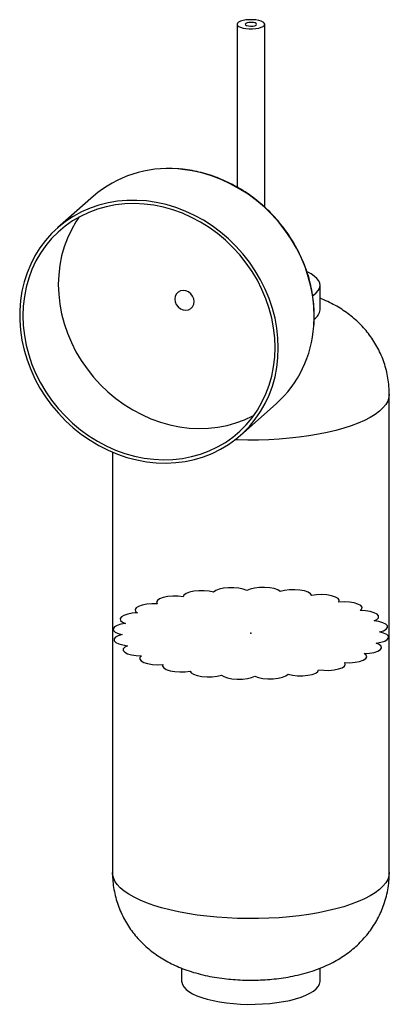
# Paper-space layout '_Dimétrica' of a CAD drawing. Header units: inches. Extents: x -3.9 to 2.4, y -0.8 to 16.
import ezdxf

# ---------------------------------------------------------------- set-up
doc = ezdxf.new("R2010")
doc.units = ezdxf.units.IN
doc.header["$MEASUREMENT"] = 0
doc.header["$PDSIZE"] = -1

psp = doc.layouts.new('_Dimétrica')

# ---------------------------------------------------------------- linework, layer by layer
at = {"color": 7, "linetype": 'Continuous', "lineweight": 25}
for p, q in [((-0.236, 15.961), (-0.236, 13.182)), ((0.236, 12.838), (0.236, 15.961)), ((-2.688, 13.025), (-3.3, 12.485)), ((1.181, 11.088), (1.181, 11.507)), ((2.362, 1.485), (2.362, 9.651)), ((-0.178, 8.945), (0.434, 9.485)), ((-2.362, 8.659), (-2.362, 1.485)), ((-1.181, -0.148), (-1.181, -0.371)), ((1.181, -0.371), (1.181, -0.148))]:
    psp.add_line(p, q, dxfattribs=at)
at = {"color": 7, "linetype": 'Continuous', "lineweight": 25, "flags": 128}
for points in [[(-0.084, 15.887), (-0.028, 15.883), (0.029, 15.883), (0.084, 15.887), (0.134, 15.896), (0.177, 15.909), (0.209, 15.924), (0.229, 15.942), (0.236, 15.961), (0.229, 15.98), (0.209, 15.998), (0.177, 16.013), (0.134, 16.026), (0.084, 16.035), (0.028, 16.039), (-0.029, 16.039), (-0.084, 16.035), (-0.134, 16.026), (-0.177, 16.013), (-0.209, 15.997), (-0.229, 15.98), (-0.236, 15.961), (-0.229, 15.942), (-0.209, 15.924), (-0.177, 15.909), (-0.134, 15.896), (-0.084, 15.887)], [(1.074, 10.811), (1.08, 10.977), (1.074, 11.146), (1.055, 11.315), (1.023, 11.485), (0.98, 11.653), (0.924, 11.819), (0.856, 11.981), (0.777, 12.139), (0.687, 12.293), (0.587, 12.44), (0.477, 12.581), (0.358, 12.714), (0.23, 12.838), (0.095, 12.954), (-0.048, 13.06), (-0.197, 13.155), (-0.351, 13.24), (-0.509, 13.313), (-0.671, 13.374), (-0.836, 13.424), (-1.002, 13.46), (-1.169, 13.485), (-1.247, 13.492)], [(0.468, 10.437), (0.462, 10.606), (0.443, 10.776), (0.412, 10.945), (0.368, 11.113), (0.312, 11.279), (0.244, 11.441), (0.165, 11.6), (0.076, 11.753), (-0.025, 11.9), (-0.135, 12.041), (-0.254, 12.174), (-0.382, 12.299), (-0.517, 12.414), (-0.66, 12.52), (-0.808, 12.615), (-0.963, 12.7), (-1.121, 12.773), (-1.283, 12.835), (-1.448, 12.884), (-1.614, 12.921), (-1.781, 12.945), (-1.948, 12.956), (-2.114, 12.955), (-2.277, 12.941), (-2.437, 12.914), (-2.594, 12.874), (-2.745, 12.822), (-2.891, 12.758), (-3.03, 12.683), (-3.162, 12.596), (-3.285, 12.498), (-3.4, 12.39), (-3.505, 12.273), (-3.601, 12.146), (-3.685, 12.011), (-3.758, 11.869), (-3.82, 11.721), (-3.87, 11.566), (-3.908, 11.407), (-3.933, 11.244), (-3.945, 11.077), (-3.945, 10.909), (-3.933, 10.739), (-3.908, 10.57), (-3.87, 10.401), (-3.82, 10.234), (-3.758, 10.07), (-3.685, 9.909), (-3.601, 9.753), (-3.505, 9.603), (-3.4, 9.459), (-3.285, 9.322), (-3.162, 9.193), (-3.03, 9.073), (-2.891, 8.962), (-2.745, 8.861), (-2.594, 8.771), (-2.437, 8.692), (-2.277, 8.625), (-2.114, 8.569), (-1.948, 8.526), (-1.781, 8.496), (-1.614, 8.478), (-1.448, 8.473), (-1.283, 8.481), (-1.121, 8.501), (-0.963, 8.535), (-0.808, 8.58), (-0.66, 8.638), (-0.517, 8.708), (-0.382, 8.79), (-0.254, 8.882), (-0.135, 8.985), (-0.025, 9.098), (0.076, 9.22), (0.165, 9.351), (0.244, 9.489), (0.312, 9.634), (0.368, 9.786), (0.412, 9.943), (0.443, 10.105), (0.462, 10.27), (0.468, 10.437)], [(0.413, 10.444), (0.407, 10.611), (0.388, 10.778), (0.356, 10.945), (0.313, 11.111), (0.257, 11.275), (0.19, 11.435), (0.111, 11.591), (0.021, 11.741), (-0.079, 11.886), (-0.189, 12.024), (-0.307, 12.154), (-0.435, 12.276), (-0.569, 12.389), (-0.711, 12.491), (-0.859, 12.584), (-1.012, 12.665), (-1.169, 12.735), (-1.33, 12.793), (-1.493, 12.839), (-1.657, 12.873), (-1.822, 12.893), (-1.986, 12.901), (-2.149, 12.896), (-2.31, 12.879), (-2.467, 12.848), (-2.62, 12.806), (-2.768, 12.75), (-2.909, 12.683), (-3.044, 12.605), (-3.171, 12.515), (-3.29, 12.415), (-3.4, 12.305), (-3.5, 12.185), (-3.589, 12.057), (-3.668, 11.921), (-3.736, 11.778), (-3.791, 11.628), (-3.835, 11.473), (-3.866, 11.314), (-3.885, 11.152), (-3.892, 10.986), (-3.885, 10.819), (-3.866, 10.652), (-3.835, 10.485), (-3.791, 10.319), (-3.736, 10.156), (-3.668, 9.996), (-3.589, 9.84), (-3.5, 9.689), (-3.4, 9.544), (-3.29, 9.406), (-3.171, 9.276), (-3.044, 9.154), (-2.909, 9.042), (-2.768, 8.939), (-2.62, 8.847), (-2.467, 8.765), (-2.31, 8.695), (-2.149, 8.637), (-1.986, 8.591), (-1.822, 8.558), (-1.657, 8.537), (-1.493, 8.529), (-1.33, 8.534), (-1.169, 8.551), (-1.012, 8.582), (-0.859, 8.625), (-0.711, 8.68), (-0.569, 8.747), (-0.435, 8.825), (-0.307, 8.915), (-0.189, 9.015), (-0.079, 9.126), (0.021, 9.245), (0.111, 9.373), (0.19, 9.51), (0.257, 9.653), (0.313, 9.802), (0.356, 9.957), (0.388, 10.116), (0.407, 10.279), (0.413, 10.444)], [(-2.928, 12.673), (-2.985, 12.59), (-3.063, 12.454), (-3.131, 12.311), (-3.186, 12.162), (-3.23, 12.007), (-3.262, 11.848), (-3.28, 11.685), (-3.287, 11.52), (-3.28, 11.353), (-3.262, 11.185), (-3.23, 11.018), (-3.186, 10.853), (-3.131, 10.689), (-3.063, 10.529), (-2.985, 10.373), (-2.895, 10.222), (-2.795, 10.078), (-2.685, 9.94), (-2.566, 9.809), (-2.439, 9.688), (-2.304, 9.575), (-2.163, 9.472), (-2.015, 9.38), (-1.862, 9.299), (-1.705, 9.229), (-1.544, 9.171), (-1.381, 9.125), (-1.217, 9.091), (-1.052, 9.07), (-0.888, 9.062), (-0.725, 9.067), (-0.564, 9.085), (-0.407, 9.115), (-0.254, 9.158), (-0.106, 9.213), (0.036, 9.28), (0.055, 9.291)], [(1.056, 11.33), (1.068, 11.339), (1.116, 11.377), (1.15, 11.418), (1.172, 11.459), (1.181, 11.501), (1.176, 11.543), (1.158, 11.584), (1.127, 11.625), (1.083, 11.664), (1.027, 11.701), (0.959, 11.737), (0.958, 11.737)], [(-0.969, 11.228), (-0.975, 11.276), (-0.995, 11.321), (-1.026, 11.361), (-1.066, 11.392), (-1.111, 11.411), (-1.158, 11.417), (-1.203, 11.409), (-1.243, 11.389), (-1.274, 11.356), (-1.293, 11.316), (-1.3, 11.269), (-1.293, 11.222), (-1.274, 11.176), (-1.243, 11.136), (-1.203, 11.105), (-1.158, 11.086), (-1.111, 11.08), (-1.066, 11.088), (-1.026, 11.109), (-0.995, 11.141), (-0.975, 11.182), (-0.969, 11.228)], [(2.362, 9.651), (2.362, 9.649), (2.355, 9.59), (2.335, 9.531), (2.301, 9.472), (2.253, 9.415), (2.193, 9.359), (2.121, 9.304), (2.036, 9.252), (1.94, 9.201), (1.832, 9.154), (1.714, 9.109), (1.586, 9.067), (1.449, 9.029), (1.304, 8.994), (1.152, 8.963), (0.992, 8.936), (0.827, 8.913), (0.658, 8.895), (0.484, 8.88), (0.308, 8.87), (0.13, 8.865), (-0.049, 8.864), (-0.227, 8.867), (-0.271, 8.869)], [(2.362, 1.485), (2.362, 1.483), (2.355, 1.424), (2.335, 1.365), (2.301, 1.306), (2.253, 1.249), (2.193, 1.192), (2.121, 1.138), (2.036, 1.086), (1.94, 1.035), (1.832, 0.988), (1.714, 0.943), (1.586, 0.901), (1.449, 0.863), (1.304, 0.828), (1.152, 0.797), (0.992, 0.77), (0.827, 0.747), (0.658, 0.728), (0.484, 0.714), (0.308, 0.704), (0.13, 0.699), (-0.049, 0.698), (-0.227, 0.701), (-0.405, 0.709), (-0.579, 0.721), (-0.751, 0.738), (-0.918, 0.759), (-1.08, 0.784), (-1.236, 0.814), (-1.385, 0.847), (-1.525, 0.884), (-1.657, 0.924), (-1.78, 0.967), (-1.892, 1.013), (-1.994, 1.063), (-2.084, 1.114), (-2.162, 1.168), (-2.228, 1.223), (-2.281, 1.28), (-2.321, 1.338), (-2.347, 1.397), (-2.361, 1.456), (-2.362, 1.485)], [(-1.181, -0.371), (-1.18, -0.386), (-1.169, -0.428), (-1.144, -0.469), (-1.106, -0.509), (-1.056, -0.547), (-0.994, -0.584), (-0.921, -0.618), (-0.837, -0.649), (-0.743, -0.677), (-0.642, -0.702), (-0.533, -0.723), (-0.418, -0.739)], [(-0.418, -0.739), (-0.298, -0.752), (-0.175, -0.761), (-0.049, -0.765), (0.076, -0.764), (0.201, -0.759), (0.324, -0.75), (0.443, -0.736), (0.556, -0.718), (0.664, -0.697), (0.764, -0.671), (0.856, -0.643), (0.937, -0.611), (1.008, -0.576), (1.068, -0.539), (1.116, -0.501), (1.15, -0.46), (1.172, -0.419), (1.181, -0.377), (1.181, -0.371)]]:
    psp.add_lwpolyline(points, dxfattribs=at)
at = {"color": 7, "linetype": 'Continuous', "flags": 128}
for points in [[(0.098, 15.959), (0.093, 15.972), (0.074, 15.983), (0.043, 15.99), (0.006, 15.994), (-0.032, 15.992), (-0.065, 15.986), (-0.088, 15.975), (-0.098, 15.963), (-0.093, 15.95), (-0.074, 15.939), (-0.043, 15.932), (-0.006, 15.928), (0.032, 15.93), (0.065, 15.936), (0.088, 15.946), (0.098, 15.959)], [(-0.635, 6.269), (-0.71, 6.285), (-0.796, 6.294), (-0.886, 6.294), (-0.972, 6.285), (-1.048, 6.269), (-1.107, 6.247), (-1.144, 6.22), (-1.157, 6.19)], [(-0.069, 6.3), (-0.129, 6.322), (-0.205, 6.338), (-0.292, 6.345), (-0.382, 6.345), (-0.467, 6.336), (-0.542, 6.319), (-0.599, 6.296), (-0.635, 6.269)], [(0.502, 6.281), (0.461, 6.307), (0.399, 6.329), (0.322, 6.344), (0.235, 6.351), (0.145, 6.35), (0.06, 6.34), (-0.013, 6.323), (-0.069, 6.3)], [(1.038, 6.213), (1.02, 6.242), (0.977, 6.269), (0.914, 6.29), (0.835, 6.304), (0.748, 6.311), (0.658, 6.309), (0.574, 6.298), (0.502, 6.281)], [(1.504, 6.101), (1.508, 6.131), (1.488, 6.16), (1.443, 6.186), (1.379, 6.207), (1.299, 6.221), (1.211, 6.227), (1.122, 6.224), (1.038, 6.213)], [(-1.601, 6.069), (-1.691, 6.071), (-1.778, 6.064), (-1.856, 6.049), (-1.918, 6.027), (-1.96, 6.001), (-1.977, 5.971), (-1.969, 5.942), (-1.936, 5.914)], [(-1.157, 6.19), (-1.243, 6.199), (-1.332, 6.2), (-1.419, 6.193), (-1.496, 6.177), (-1.557, 6.155), (-1.596, 6.128), (-1.611, 6.099), (-1.601, 6.069)], [(1.867, 5.954), (1.895, 5.982), (1.897, 6.012), (1.874, 6.041), (1.828, 6.066), (1.762, 6.087), (1.681, 6.1), (1.593, 6.105), (1.504, 6.101)], [(-1.936, 5.914), (-2.023, 5.908), (-2.102, 5.893), (-2.166, 5.872), (-2.21, 5.846), (-2.229, 5.817), (-2.223, 5.787), (-2.192, 5.759), (-2.138, 5.735)], [(2.103, 5.779), (2.152, 5.804), (2.177, 5.833), (2.178, 5.863), (2.153, 5.892), (2.105, 5.917), (2.037, 5.937), (1.956, 5.949), (1.867, 5.954)], [(-2.138, 5.735), (-2.218, 5.721), (-2.284, 5.701), (-2.329, 5.675), (-2.351, 5.646), (-2.347, 5.616), (-2.318, 5.588), (-2.266, 5.563), (-2.195, 5.545)], [(2.195, 5.591), (2.262, 5.611), (2.309, 5.636), (2.333, 5.665), (2.331, 5.695), (2.304, 5.723), (2.254, 5.748), (2.185, 5.767), (2.103, 5.779)], [(2.138, 5.401), (2.218, 5.414), (2.284, 5.435), (2.329, 5.46), (2.351, 5.489), (2.347, 5.519), (2.318, 5.548), (2.266, 5.572), (2.195, 5.591)], [(-2.195, 5.545), (-2.262, 5.525), (-2.309, 5.499), (-2.333, 5.471), (-2.331, 5.441), (-2.304, 5.412), (-2.254, 5.387), (-2.185, 5.368), (-2.103, 5.356)], [(1.936, 5.222), (2.023, 5.228), (2.102, 5.242), (2.166, 5.263), (2.21, 5.289), (2.229, 5.319), (2.223, 5.348), (2.192, 5.377), (2.138, 5.401)], [(-2.103, 5.356), (-2.152, 5.331), (-2.177, 5.302), (-2.178, 5.273), (-2.153, 5.244), (-2.105, 5.219), (-2.037, 5.199), (-1.956, 5.186), (-1.867, 5.182)], [(1.601, 5.067), (1.691, 5.065), (1.778, 5.072), (1.856, 5.087), (1.918, 5.108), (1.96, 5.135), (1.977, 5.164), (1.969, 5.194), (1.936, 5.222)], [(-1.867, 5.182), (-1.895, 5.154), (-1.897, 5.124), (-1.874, 5.095), (-1.828, 5.069), (-1.762, 5.049), (-1.681, 5.036), (-1.593, 5.031), (-1.504, 5.034)], [(1.157, 4.945), (1.243, 4.936), (1.332, 4.935), (1.419, 4.943), (1.496, 4.958), (1.557, 4.98), (1.596, 5.007), (1.611, 5.037), (1.601, 5.067)], [(-1.504, 5.034), (-1.508, 5.004), (-1.488, 4.975), (-1.443, 4.949), (-1.379, 4.928), (-1.299, 4.915), (-1.211, 4.909), (-1.122, 4.912), (-1.038, 4.923)], [(-1.038, 4.923), (-1.02, 4.893), (-0.977, 4.867), (-0.914, 4.846), (-0.835, 4.831), (-0.748, 4.825), (-0.658, 4.827), (-0.574, 4.837), (-0.502, 4.855)], [(0.635, 4.867), (0.71, 4.851), (0.796, 4.842), (0.886, 4.842), (0.972, 4.85), (1.048, 4.866), (1.107, 4.889), (1.144, 4.916), (1.157, 4.945)], [(-0.502, 4.855), (-0.461, 4.828), (-0.399, 4.807), (-0.322, 4.791), (-0.235, 4.784), (-0.145, 4.786), (-0.06, 4.795), (0.013, 4.813), (0.069, 4.836)], [(0.069, 4.836), (0.129, 4.814), (0.205, 4.798), (0.292, 4.79), (0.382, 4.791), (0.467, 4.8), (0.542, 4.816), (0.599, 4.839), (0.635, 4.867)]]:
    psp.add_lwpolyline(points, dxfattribs=at)
at = {"color": 7, "linetype": 'Continuous', "lineweight": 25}
for centre, radius, start, end in [((-1.416, 11.555), 1.944, 85.0189, 130.8824), ((0.968, 11.112), 0.214, 301.9191, 353.7128), ((-0.877, 10.935), 1.955, 312.0968, 356.368)]:
    psp.add_arc(centre, radius, start, end, dxfattribs=at)
for points, knots in [([(1.083, 10.981), (1.082, 11.009), (1.081, 11.09), (1.071, 11.225), (1.049, 11.385), (1.015, 11.544), (0.971, 11.701), (0.915, 11.857), (0.85, 12.009), (0.774, 12.158), (0.689, 12.302), (0.595, 12.44), (0.492, 12.573), (0.381, 12.699), (0.262, 12.818), (0.136, 12.928), (0.004, 13.031), (-0.134, 13.124), (-0.277, 13.208), (-0.425, 13.282), (-0.576, 13.346), (-0.73, 13.399), (-0.885, 13.441), (-1.042, 13.471), (-1.162, 13.489), (-1.228, 13.492), (-1.243, 13.492)], [0, 0, 0, 0, 0.023223, 0.067043, 0.110873, 0.15471, 0.198553, 0.242401, 0.286254, 0.33011, 0.373969, 0.41783, 0.461693, 0.505558, 0.549423, 0.593289, 0.637155, 0.68102, 0.724885, 0.768748, 0.812609, 0.856467, 0.90032, 0.944169, 0.988011, 1, 1, 1, 1]), ([(2.361, 9.651), (2.362, 9.659), (2.363, 9.715), (2.355, 9.816), (2.336, 9.954), (2.306, 10.088), (2.264, 10.218), (2.214, 10.343), (2.153, 10.462), (2.085, 10.576), (2.008, 10.683), (1.924, 10.783), (1.833, 10.877), (1.735, 10.963), (1.632, 11.043), (1.522, 11.116), (1.405, 11.183), (1.291, 11.239), (1.215, 11.27), (1.181, 11.284)], [0, 0, 0, 0, 0.011742, 0.076296, 0.140123, 0.203287, 0.265855, 0.327892, 0.389468, 0.450662, 0.511567, 0.572299, 0.633013, 0.693916, 0.755298, 0.817568, 0.881298, 0.947256, 1, 1, 1, 1]), ([(1.075, 10.816), (1.077, 10.831), (1.082, 10.885), (1.082, 10.941), (1.083, 10.981)], [0, 0, 0, 0, 0.272274, 1, 1, 1, 1]), ([(-2.361, 1.485), (-2.361, 1.456), (-2.361, 1.381), (-2.349, 1.261), (-2.325, 1.124), (-2.289, 0.992), (-2.244, 0.864), (-2.189, 0.741), (-2.125, 0.624), (-2.053, 0.514), (-1.973, 0.409), (-1.886, 0.312), (-1.792, 0.221), (-1.692, 0.138), (-1.586, 0.061), (-1.474, -0.01), (-1.354, -0.074), (-1.226, -0.132), (-1.088, -0.185), (-0.94, -0.232), (-0.783, -0.272), (-0.621, -0.303), (-0.46, -0.326), (-0.301, -0.342), (-0.144, -0.351), (0.012, -0.354), (0.167, -0.35), (0.323, -0.34), (0.479, -0.324), (0.638, -0.3), (0.802, -0.267), (0.964, -0.225), (1.119, -0.174), (1.262, -0.117), (1.395, -0.053), (1.519, 0.017), (1.634, 0.094), (1.742, 0.178), (1.843, 0.268), (1.936, 0.366), (2.021, 0.469), (2.097, 0.579), (2.165, 0.695), (2.223, 0.815), (2.274, 0.944), (2.315, 1.08), (2.344, 1.224), (2.36, 1.359), (2.361, 1.446), (2.361, 1.485)], [0, 0, 0, 0, 0.0124926, 0.0330362, 0.0533554, 0.0734717, 0.0934059, 0.1131797, 0.1328162, 0.1523423, 0.1717907, 0.191203, 0.2106347, 0.2301623, 0.2498928, 0.2699774, 0.2906248, 0.3121068, 0.334726, 0.358673, 0.3837051, 0.4087213, 0.4329775, 0.4564105, 0.4792437, 0.5017554, 0.5242189, 0.5468559, 0.5699218, 0.5937546, 0.6187574, 0.6453609, 0.6702996, 0.6940196, 0.7164981, 0.7380482, 0.7589635, 0.7794568, 0.7996699, 0.8196937, 0.8395865, 0.859386, 0.8791176, 0.8987995, 0.9184453, 0.9401957, 0.9616803, 0.9828574, 1, 1, 1, 1])]:
    psp.add_open_spline(points, degree=3, knots=knots, dxfattribs=at)
at = {"color": 7, "linetype": 'Continuous'}
psp.add_point((0, 5.568), dxfattribs=at)

doc.saveas('drawing.dxf')
